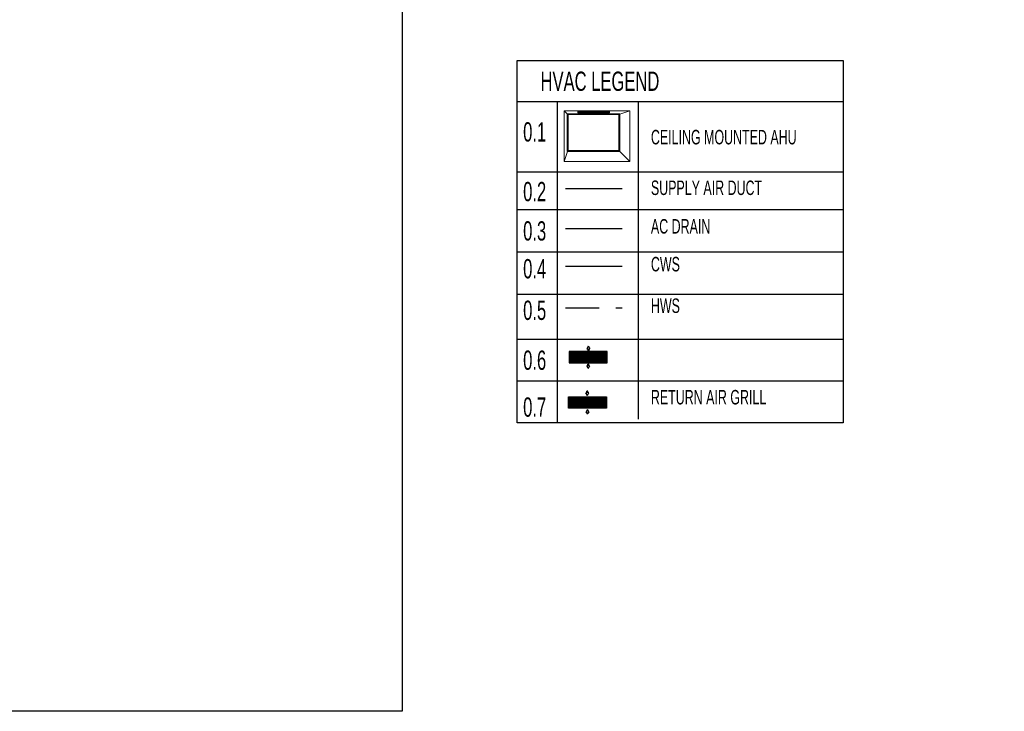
# Model space of a CAD drawing. Header units: millimetres. Extents: x 977810 to 1748958, y 1188532 to 1209441.
# Tile 28 of 30: x 1134818 to 1147834, y 1188532 to 1197680. Entities that reach past the tile are written whole.
import ezdxf

# ---------------------------------------------------------------- set-up
doc = ezdxf.new("R2010")
doc.units = ezdxf.units.MM
doc.header["$LTSCALE"] = 7
doc.linetypes.add('Hidden', pattern=[9.525, 6.35, -3.175])
for name, color, linetype, lineweight in [('AC EQUP.', 5, 'Continuous', 30), ('M-AC DRAIN PIPE', 30, 'Continuous', 25), ('M-CHWR', 4, 'Continuous', 30), ('M-CHWS', 6, 'Continuous', 30)]:
    doc.layers.add(name, color=color, linetype=linetype, lineweight=lineweight)
for name, color, linetype in [('HVAC', 104, 'Continuous'), ('HVAC AC DUCT', 6, 'Continuous'), ('HVAC RAG', 1, 'Continuous'), ('HVAC SAG', 6, 'Continuous'), ('HVAC TEXT PP', 7, 'Continuous'), ('PD_BASE', 8, 'Continuous'), ('PP- HVAC TEXT 1', 7, 'Continuous')]:
    doc.layers.add(name, color=color, linetype=linetype)
doc.styles.add('ROMANS', font='ARIALN.TTF', dxfattribs={"width": 0.75})

# ---------------------------------------------------------------- blocks, each defined once
blk = doc.blocks.new('zw$41B8')
at = {"layer": 'AC EQUP.', "color": 24, "lineweight": 20, "ltscale": 3}
for p, q in [((-809, 0), (-1110, 101)), ((756, 0), (857, 101)), ((-809, -1120), (-1106, -1421)), ((756, -1120), (857, -1421))]:
    blk.add_line(p, q, dxfattribs=at)
at = {"layer": 'AC EQUP.', "color": 24, "linetype": 'Continuous', "lineweight": 25, "ltscale": 20}
for p, q in [((-53, 92), (-481, 92)), ((-481, 92), (-481, 80)), ((-53, 80), (-481, 80)), ((-53, 56), (-481, 56)), ((-481, 56), (-481, 56)), ((-53, 32), (-481, 32)), ((-481, 32), (-481, 0)), ((-53, 92), (-53, 80)), ((-53, 56), (-53, 56)), ((-53, 32), (-53, 0)), ((0, 92), (428, 92)), ((0, 92), (0, 80)), ((0, 80), (428, 80)), ((0, 56), (428, 56)), ((0, 56), (0, 56)), ((0, 32), (428, 32)), ((0, 32), (0, 0)), ((428, 92), (428, 80)), ((428, 56), (428, 56)), ((428, 32), (428, 0))]:
    blk.add_line(p, q, dxfattribs=at)
at = {"layer": 'AC EQUP.', "color": 5, "linetype": 'Continuous', "lineweight": 30, "ltscale": 20}
for p, q in [((-809, 0), (756, 0)), ((-809, -1120), (-809, 0)), ((-794, -16), (741, -16)), ((-794, -1104), (-794, -16)), ((741, -1104), (741, -16)), ((756, -1120), (756, 0)), ((-809, -1120), (756, -1120)), ((-794, -1104), (741, -1104))]:
    blk.add_line(p, q, dxfattribs=at)
at = {"layer": 'AC EQUP.', "color": 24, "lineweight": 20, "ltscale": 3}
blk.add_lwpolyline([(-1106, 101), (857, 101), (857, -1421), (-1106, -1421)], close=True, dxfattribs=at)
at = {"layer": 'AC EQUP.', "color": 24, "linetype": 'Continuous', "lineweight": 25, "ltscale": 20}
for centre, start, end in [((-481, 68), 90, 270), ((-481, 44), 90.0833, 272.3126), ((-53, 44), 267.6874, 89.9167), ((-53, 68), 270, 90), ((0, 68), 90, 270), ((0, 44), 90.0833, 272.3126), ((428, 68), 270, 90), ((428, 44), 267.6874, 89.9167)]:
    blk.add_arc(centre, 12, start, end, dxfattribs=at)
blk = doc.blocks.new('zw$6851')
at = {"layer": 'HVAC SAG'}
for p, q in [((-4, 57), (-24, 19)), ((-24, 19), (-11, 19)), ((-11, 19), (-11, 0)), ((-11, 0), (3, 0)), ((-4, 57), (16, 19)), ((3, 19), (3, 0)), ((3, 19), (16, 19))]:
    blk.add_line(p, q, dxfattribs=at)
blk = doc.blocks.new('SAG')
at = {"layer": 'HVAC SAG'}
h = blk.add_hatch(dxfattribs=at)
h.set_pattern_fill('ANSI32', color=8, scale=2, angle=315)
h.set_pattern_definition([(360, (-140, -40), (5e-15, 19.05), []), (360, (-133.65, -46.35), (5e-15, 19.05), [])])
h.paths.add_polyline_path([(-140, -40), (-140, 90), (340, 90), (340, -40)])
for points in [[(-150, -50), (350, -50), (350, 100), (-150, 100)], [(-140, -40), (340, -40), (340, 90), (-140, 90)]]:
    blk.add_lwpolyline(points, close=True, dxfattribs=at)
blk.add_blockref('zw$6851', (104, 115), dxfattribs=at)
at = {"layer": 'HVAC SAG', "xscale": -1, "rotation": 180}
blk.add_blockref('zw$6851', (104, -68), dxfattribs=at)
blk = doc.blocks.new('RAG')
at = {"layer": 'HVAC SAG'}
h = blk.add_hatch(dxfattribs=at)
h.set_pattern_fill('ANSI32', color=8, scale=2, angle=225)
h.set_pattern_definition([(360, (-1048880.978, -1112434.905), (5e-15, 19.05), []), (360, (-1048874.628, -1112441.255), (5e-15, 19.05), [])])
h.paths.add_polyline_path([(-340, -40), (-340, 90), (140, 90), (140, -40)])
at = {"layer": 'HVAC RAG'}
for p, q in [((-100, 118), (-120, 155)), ((-107, 155), (-120, 155)), ((-107, 155), (-107, 175)), ((-93, 175), (-107, 175)), ((-100, 118), (-80, 155)), ((-93, 155), (-93, 175)), ((-80, 155), (-93, 155)), ((-100, -68), (-120, -105)), ((-107, -105), (-120, -105)), ((-107, -105), (-107, -125)), ((-93, -125), (-107, -125)), ((-100, -68), (-80, -105)), ((-80, -105), (-93, -105)), ((-93, -105), (-93, -125))]:
    blk.add_line(p, q, dxfattribs=at)
for points in [[(150, -50), (-350, -50), (-350, 100), (150, 100)], [(140, -40), (-340, -40), (-340, 90), (140, 90)]]:
    blk.add_lwpolyline(points, close=True, dxfattribs=at)
blk = doc.blocks.new('hvac service 2')
at = {"layer": 'HVAC TEXT PP', "insert": (-7222, -1195, 0), "char_height": 255.05, "width": 4003.47, "attachment_point": 1, "style": 'ROMANS', "bg_fill": 2}
blk.add_mtext('\\pi2164.46539;CHWP 12.0 (GPM) \\P\\pi2480.23094;Ø32(mm) (5TR)', dxfattribs=at)

msp = doc.modelspace()

# ---------------------------------------------------------------- linework, layer by layer
at = {"layer": 'HVAC', "color": 0}
for p, q in [((1141393, 1197139), (1145703, 1197139)), ((1141393, 1192349), (1141393, 1197139)), ((1145703, 1197139), (1145703, 1192349)), ((1141393, 1196599), (1145703, 1196599)), ((1141923, 1196599), (1141923, 1192349)), ((1142993, 1196599), (1142993, 1192396.3)), ((1141393, 1195669), (1145703, 1195669)), ((1141393, 1195169), (1145703, 1195169)), ((1141393, 1194609), (1145703, 1194609)), ((1141393, 1194049), (1145703, 1194049)), ((1145703, 1193449), (1141393, 1193449)), ((1145703, 1192899), (1141393, 1192899)), ((1145703, 1192349), (1141393, 1192349))]:
    msp.add_line(p, q, dxfattribs=at)
at = {"layer": 'HVAC AC DUCT'}
msp.add_line((1142033, 1195449), (1142783, 1195449), dxfattribs=at)
at = {"layer": 'M-AC DRAIN PIPE'}
msp.add_line((1142033, 1194919), (1142783, 1194919), dxfattribs=at)
at = {"layer": 'M-CHWR', "linetype": 'Hidden', "ltscale": 10}
msp.add_line((1142033, 1193869), (1142783, 1193869), dxfattribs=at)
at = {"layer": 'M-CHWS'}
msp.add_line((1142033, 1194419), (1142783, 1194419), dxfattribs=at)
at = {"layer": 'PD_BASE'}
msp.add_lwpolyline([(1113338, 1204941), (1139874, 1204941), (1139874, 1188532), (1113338, 1188532)], close=True, dxfattribs=at)

# ---------------------------------------------------------------- block references
at = {"layer": 'HVAC RAG'}
msp.add_blockref('RAG', (1142423, 1192590.3, -894344.1), dxfattribs=at)
at = {"layer": 'HVAC SAG'}
msp.add_blockref('SAG', (1142233, 1193190.6, -894344.1), dxfattribs=at)
at = {"layer": 'HVAC TEXT PP', "xscale": -0.44064, "yscale": 0.44064, "zscale": 0.44064}
msp.add_blockref('zw$41B8', (1142393.8, 1196431.6), dxfattribs=at)

# ---------------------------------------------------------------- texts
at = {"layer": 'HVAC TEXT PP', "attachment_point": 1, "style": 'ROMANS'}
for s, width, gutter_width, heights, insert, char_height in [('HVAC LEGEND', 4003.473, 1275.2, [0], (1141703, 1196994), 255.048), ('0.1', 4003.473, 1275.2, [0], (1141473, 1196324), 255.05), ('CEILING MOUNTED AHU', 3002.605, 956.4, [0], (1143162.1, 1196222.7), 191.286), ('0.2', 4003.473, 1275.2, [0], (1141473, 1195534), 255.05), ('SUPPLY AIR DUCT', 3002.605, 956.4, [0], (1143162.1, 1195552.7), 191.286), ('0.3', 4003.473, 1275.2, [0], (1141473, 1195014), 255.05), ('AC DRAIN ', 3002.605, 956.4, [0], (1143162.1, 1195042.7), 191.29), ('0.4', 4003.473, 1275.2, [0], (1141473, 1194514), 255.05), ('CWS', 3002.605, 956.4, [0], (1143162.1, 1194542.7), 191.29), ('HWS', 3002.605, 956.4, [0], (1143162.1, 1193992.7), 191.29), ('0.5', 4003.473, 1275.2, [0], (1141473, 1193964), 255.05), ('0.6', 4003.473, 1275.2, [0], (1141473, 1193304), 255.05), ('0.7', 4003.473, 1275.2, [255], (1141473, 1192684), 255.05), ('RETURN AIR GRILL', 3002.605, 956.4, [0], (1143162.1, 1192782.7), 191.286)]:
    msp.add_mtext_dynamic_manual_height_columns(s, width=width, gutter_width=gutter_width, heights=heights, dxfattribs=dict(at, insert=insert, char_height=char_height))

# ---------------------------------------------------------------- next in the draw order: block references
at = {"layer": 'PP- HVAC TEXT 1'}
msp.add_blockref('hvac service 2', (1122109.6, 1197788), dxfattribs=at)

doc.saveas('drawing.dxf')
